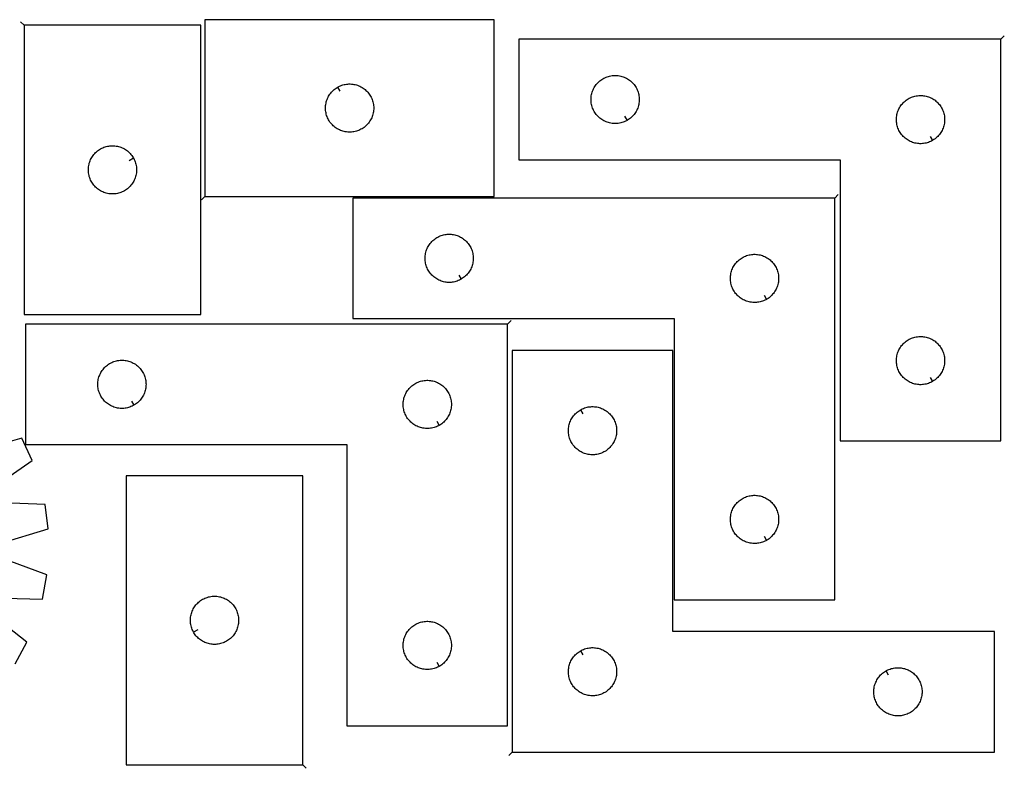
# Model space of a CAD drawing. Header units: millimetres. Extents: x 7 to 1493, y 7 to 473.
# Tile 2 of 2: x 881 to 1493, y 7 to 473. Entities that reach past the tile are written whole.
import ezdxf

# ---------------------------------------------------------------- set-up
doc = ezdxf.new("R2010")
doc.units = ezdxf.units.MM
doc.layers.add('CUT', color=7, linetype='CONTINUOUS', true_color=0x000000)
doc.layers.add('LEADIN', color=1, linetype='CONTINUOUS', true_color=0xff0000)

msp = doc.modelspace()

# ---------------------------------------------------------------- linework, layer by layer
at = {"layer": 'CUT'}
for points in [[(995.862219, 363.398976), (1175.862219, 363.398976), (1175.862219, 473.398976), (995.862219, 473.398976)], [(883.315408, 469.94048), (883.315408, 289.94048), (993.315408, 289.94048), (993.315408, 469.94048)], [(1491.073068, 461.223594), (1191.073068, 461.223594), (1191.073068, 386.223594), (1391.073068, 386.223594), (1391.073068, 211.223594), (1491.073068, 211.223594)], [(1258.45884, 410.673643), (1258.122719, 410.483412), (1257.431784, 410.13806), (1256.723987, 409.828734), (1256.001204, 409.556255), (1255.265353, 409.321346), (1254.518384, 409.124628), (1253.76228, 408.966624), (1252.999044, 408.847754), (1252.2307, 408.768331), (1251.459287, 408.728567), (1250.68685, 408.728567), (1249.915436, 408.768331), (1249.147093, 408.847754), (1248.383857, 408.966624), (1247.627752, 409.124628), (1246.880784, 409.321346), (1246.144933, 409.556255), (1245.42215, 409.828734), (1244.714352, 410.13806), (1244.023417, 410.483412), (1243.351176, 410.863874), (1242.699412, 411.278438), (1242.069854, 411.726005), (1241.464171, 412.205387), (1240.883968, 412.715313), (1240.330785, 413.254431), (1239.806089, 413.821312), (1239.311271, 414.414451), (1238.847643, 415.032277), (1238.416435, 415.673151), (1238.01879, 416.335373), (1237.655762, 417.017187), (1237.328315, 417.716785), (1237.037316, 418.432312), (1236.783538, 419.161871), (1236.567652, 419.903527), (1236.390233, 420.655313), (1236.25175, 421.415235), (1236.15257, 422.181279), (1236.092957, 422.951412), (1236.073068, 423.723594), (1236.092957, 424.495775), (1236.15257, 425.265909), (1236.25175, 426.031952), (1236.390233, 426.791875), (1236.567652, 427.54366), (1236.783538, 428.285316), (1237.037316, 429.014875), (1237.328315, 429.730402), (1237.655762, 430.430001), (1238.01879, 431.111815), (1238.416435, 431.774037), (1238.847643, 432.41491), (1239.311271, 433.032736), (1239.806089, 433.625875), (1240.330785, 434.192756), (1240.883968, 434.731874), (1241.464171, 435.2418), (1242.069854, 435.721182), (1242.699412, 436.168749), (1243.351176, 436.583313), (1244.023417, 436.963776), (1244.714352, 437.309128), (1245.42215, 437.618453), (1246.144933, 437.890932), (1246.880784, 438.125842), (1247.627752, 438.322559), (1248.383857, 438.480563), (1249.147093, 438.599434), (1249.915436, 438.678857), (1250.68685, 438.718621), (1251.459287, 438.718621), (1252.2307, 438.678857), (1252.999044, 438.599434), (1253.76228, 438.480563), (1254.518384, 438.322559), (1255.265353, 438.125842), (1256.001204, 437.890932), (1256.723987, 437.618453), (1257.431784, 437.309128), (1258.122719, 436.963776), (1258.79496, 436.583313), (1259.446724, 436.168749), (1260.076283, 435.721182), (1260.681966, 435.2418), (1261.262168, 434.731874), (1261.815351, 434.192756), (1262.340047, 433.625875), (1262.834865, 433.032736), (1263.298493, 432.41491), (1263.729702, 431.774037), (1264.127347, 431.111815), (1264.490375, 430.430001), (1264.817822, 429.730402), (1265.108821, 429.014875), (1265.362599, 428.285316), (1265.578484, 427.54366), (1265.755904, 426.791875), (1265.894387, 426.031952), (1265.993566, 425.265909), (1266.05318, 424.495775), (1266.073068, 423.723594), (1266.05318, 422.951412), (1265.993566, 422.181279), (1265.894387, 421.415235), (1265.755904, 420.655313), (1265.578484, 419.903527), (1265.362599, 419.161871), (1265.108821, 418.432312), (1264.817822, 417.716785), (1264.490375, 417.017187), (1264.127347, 416.335373), (1263.729702, 415.673151), (1263.298493, 415.032277), (1262.834865, 414.414451), (1262.340047, 413.821312), (1261.815351, 413.254431), (1261.262168, 412.715313), (1260.681966, 412.205387), (1260.076283, 411.726005), (1259.446724, 411.278438), (1258.79496, 410.863874)], [(1078.476448, 431.448927), (1078.812568, 431.639158), (1079.503504, 431.98451), (1080.211301, 432.293836), (1080.934084, 432.566315), (1081.669935, 432.801224), (1082.416903, 432.997942), (1083.173008, 433.155946), (1083.936244, 433.274816), (1084.704588, 433.354239), (1085.476001, 433.394003), (1086.248438, 433.394003), (1087.019851, 433.354239), (1087.788195, 433.274816), (1088.551431, 433.155946), (1089.307536, 432.997942), (1090.054504, 432.801224), (1090.790355, 432.566315), (1091.513138, 432.293836), (1092.220935, 431.98451), (1092.911871, 431.639158), (1093.584111, 431.258696), (1094.235875, 430.844131), (1094.865434, 430.396565), (1095.471117, 429.917183), (1096.05132, 429.407257), (1096.604502, 428.868139), (1097.129198, 428.301258), (1097.624017, 427.708119), (1098.087644, 427.090293), (1098.518853, 426.449419), (1098.916498, 425.787197), (1099.279526, 425.105383), (1099.606973, 424.405785), (1099.897972, 423.690258), (1100.15175, 422.960699), (1100.367635, 422.219043), (1100.545055, 421.467257), (1100.683538, 420.707335), (1100.782718, 419.941291), (1100.842331, 419.171158), (1100.862219, 418.398976), (1100.842331, 417.626795), (1100.782718, 416.856661), (1100.683538, 416.090618), (1100.545055, 415.330695), (1100.367635, 414.578909), (1100.15175, 413.837254), (1099.897972, 413.107695), (1099.606973, 412.392168), (1099.279526, 411.692569), (1098.916498, 411.010755), (1098.518853, 410.348533), (1098.087644, 409.70766), (1097.624017, 409.089834), (1097.129198, 408.496694), (1096.604502, 407.929814), (1096.05132, 407.390696), (1095.471117, 406.88077), (1094.865434, 406.401388), (1094.235875, 405.953821), (1093.584111, 405.539257), (1092.911871, 405.158794), (1092.220935, 404.813442), (1091.513138, 404.504117), (1090.790355, 404.231638), (1090.054504, 403.996728), (1089.307536, 403.800011), (1088.551431, 403.642007), (1087.788195, 403.523136), (1087.019851, 403.443713), (1086.248438, 403.403949), (1085.476001, 403.403949), (1084.704588, 403.443713), (1083.936244, 403.523136), (1083.173008, 403.642007), (1082.416903, 403.800011), (1081.669935, 403.996728), (1080.934084, 404.231638), (1080.211301, 404.504117), (1079.503504, 404.813442), (1078.812568, 405.158794), (1078.140327, 405.539257), (1077.488564, 405.953821), (1076.859005, 406.401388), (1076.253322, 406.88077), (1075.673119, 407.390696), (1075.119937, 407.929814), (1074.59524, 408.496694), (1074.100422, 409.089834), (1073.636794, 409.70766), (1073.205586, 410.348533), (1072.807941, 411.010755), (1072.444913, 411.692569), (1072.117466, 412.392168), (1071.826467, 413.107695), (1071.572689, 413.837254), (1071.356804, 414.578909), (1071.179384, 415.330695), (1071.040901, 416.090618), (1070.941721, 416.856661), (1070.882108, 417.626795), (1070.862219, 418.398976), (1070.882108, 419.171158), (1070.941721, 419.941291), (1071.040901, 420.707335), (1071.179384, 421.467257), (1071.356804, 422.219043), (1071.572689, 422.960699), (1071.826467, 423.690258), (1072.117466, 424.405785), (1072.444913, 425.105383), (1072.807941, 425.787197), (1073.205586, 426.449419), (1073.636794, 427.090293), (1074.100422, 427.708119), (1074.59524, 428.301258), (1075.119937, 428.868139), (1075.673119, 429.407257), (1076.253322, 429.917183), (1076.859005, 430.396565), (1077.488564, 430.844131), (1078.140327, 431.258696)], [(1448.45884, 398.173643), (1448.122719, 397.983412), (1447.431784, 397.63806), (1446.723987, 397.328734), (1446.001204, 397.056255), (1445.265353, 396.821346), (1444.518384, 396.624628), (1443.76228, 396.466624), (1442.999044, 396.347754), (1442.2307, 396.268331), (1441.459287, 396.228567), (1440.68685, 396.228567), (1439.915436, 396.268331), (1439.147093, 396.347754), (1438.383857, 396.466624), (1437.627752, 396.624628), (1436.880784, 396.821346), (1436.144933, 397.056255), (1435.42215, 397.328734), (1434.714352, 397.63806), (1434.023417, 397.983412), (1433.351176, 398.363874), (1432.699412, 398.778438), (1432.069854, 399.226005), (1431.464171, 399.705387), (1430.883968, 400.215313), (1430.330785, 400.754431), (1429.806089, 401.321312), (1429.311271, 401.914451), (1428.847643, 402.532277), (1428.416435, 403.173151), (1428.01879, 403.835373), (1427.655762, 404.517187), (1427.328315, 405.216785), (1427.037316, 405.932312), (1426.783538, 406.661871), (1426.567652, 407.403527), (1426.390233, 408.155313), (1426.25175, 408.915235), (1426.15257, 409.681279), (1426.092957, 410.451412), (1426.073068, 411.223594), (1426.092957, 411.995775), (1426.15257, 412.765909), (1426.25175, 413.531952), (1426.390233, 414.291875), (1426.567652, 415.04366), (1426.783538, 415.785316), (1427.037316, 416.514875), (1427.328315, 417.230402), (1427.655762, 417.930001), (1428.01879, 418.611815), (1428.416435, 419.274037), (1428.847643, 419.91491), (1429.311271, 420.532736), (1429.806089, 421.125875), (1430.330785, 421.692756), (1430.883968, 422.231874), (1431.464171, 422.7418), (1432.069854, 423.221182), (1432.699412, 423.668749), (1433.351176, 424.083313), (1434.023417, 424.463776), (1434.714352, 424.809128), (1435.42215, 425.118453), (1436.144933, 425.390932), (1436.880784, 425.625842), (1437.627752, 425.822559), (1438.383857, 425.980563), (1439.147093, 426.099434), (1439.915436, 426.178857), (1440.68685, 426.218621), (1441.459287, 426.218621), (1442.2307, 426.178857), (1442.999044, 426.099434), (1443.76228, 425.980563), (1444.518384, 425.822559), (1445.265353, 425.625842), (1446.001204, 425.390932), (1446.723987, 425.118453), (1447.431784, 424.809128), (1448.122719, 424.463776), (1448.79496, 424.083313), (1449.446724, 423.668749), (1450.076283, 423.221182), (1450.681966, 422.7418), (1451.262168, 422.231874), (1451.815351, 421.692756), (1452.340047, 421.125875), (1452.834865, 420.532736), (1453.298493, 419.91491), (1453.729702, 419.274037), (1454.127347, 418.611815), (1454.490375, 417.930001), (1454.817822, 417.230402), (1455.108821, 416.514875), (1455.362599, 415.785316), (1455.578484, 415.04366), (1455.755904, 414.291875), (1455.894387, 413.531952), (1455.993566, 412.765909), (1456.05318, 411.995775), (1456.073068, 411.223594), (1456.05318, 410.451412), (1455.993566, 409.681279), (1455.894387, 408.915235), (1455.755904, 408.155313), (1455.578484, 407.403527), (1455.362599, 406.661871), (1455.108821, 405.932312), (1454.817822, 405.216785), (1454.490375, 404.517187), (1454.127347, 403.835373), (1453.729702, 403.173151), (1453.298493, 402.532277), (1452.834865, 401.914451), (1452.340047, 401.321312), (1451.815351, 400.754431), (1451.262168, 400.215313), (1450.681966, 399.705387), (1450.076283, 399.226005), (1449.446724, 398.778438), (1448.79496, 398.363874)], [(951.365359, 387.326252), (951.55559, 386.990131), (951.900942, 386.299196), (952.210268, 385.591399), (952.482747, 384.868616), (952.717656, 384.132765), (952.914374, 383.385796), (953.072378, 382.629692), (953.191249, 381.866456), (953.270671, 381.098112), (953.310435, 380.326699), (953.310435, 379.554262), (953.270671, 378.782848), (953.191249, 378.014505), (953.072378, 377.251269), (952.914374, 376.495164), (952.717656, 375.748196), (952.482747, 375.012345), (952.210268, 374.289562), (951.900942, 373.581764), (951.55559, 372.890829), (951.175128, 372.218588), (950.760564, 371.566824), (950.312997, 370.937266), (949.833615, 370.331583), (949.323689, 369.75138), (948.784571, 369.198197), (948.21769, 368.673501), (947.624551, 368.178683), (947.006725, 367.715055), (946.365851, 367.283847), (945.703629, 366.886202), (945.021815, 366.523174), (944.322217, 366.195727), (943.60669, 365.904728), (942.877131, 365.65095), (942.135475, 365.435064), (941.383689, 365.257645), (940.623767, 365.119162), (939.857723, 365.019982), (939.08759, 364.960369), (938.315408, 364.94048), (937.543227, 364.960369), (936.773093, 365.019982), (936.00705, 365.119162), (935.247127, 365.257645), (934.495342, 365.435064), (933.753686, 365.65095), (933.024127, 365.904728), (932.3086, 366.195727), (931.609001, 366.523174), (930.927187, 366.886202), (930.264965, 367.283847), (929.624092, 367.715055), (929.006266, 368.178683), (928.413127, 368.673501), (927.846246, 369.198197), (927.307128, 369.75138), (926.797202, 370.331583), (926.31782, 370.937266), (925.870253, 371.566824), (925.455689, 372.218588), (925.075226, 372.890829), (924.729874, 373.581764), (924.420549, 374.289562), (924.14807, 375.012345), (923.91316, 375.748196), (923.716443, 376.495164), (923.558439, 377.251269), (923.439568, 378.014505), (923.360145, 378.782848), (923.320381, 379.554262), (923.320381, 380.326699), (923.360145, 381.098112), (923.439568, 381.866456), (923.558439, 382.629692), (923.716443, 383.385796), (923.91316, 384.132765), (924.14807, 384.868616), (924.420549, 385.591399), (924.729874, 386.299196), (925.075226, 386.990131), (925.455689, 387.662372), (925.870253, 388.314136), (926.31782, 388.943694), (926.797202, 389.549378), (927.307128, 390.12958), (927.846246, 390.682763), (928.413127, 391.207459), (929.006266, 391.702277), (929.624092, 392.165905), (930.264965, 392.597114), (930.927187, 392.994759), (931.609001, 393.357787), (932.3086, 393.685234), (933.024127, 393.976233), (933.753686, 394.230011), (934.495342, 394.445896), (935.247127, 394.623316), (936.00705, 394.761799), (936.773093, 394.860978), (937.543227, 394.920592), (938.315408, 394.94048), (939.08759, 394.920592), (939.857723, 394.860978), (940.623767, 394.761799), (941.383689, 394.623316), (942.135475, 394.445896), (942.877131, 394.230011), (943.60669, 393.976233), (944.322217, 393.685234), (945.021815, 393.357787), (945.703629, 392.994759), (946.365851, 392.597114), (947.006725, 392.165905), (947.624551, 391.702277), (948.21769, 391.207459), (948.784571, 390.682763), (949.323689, 390.12958), (949.833615, 389.549378), (950.312997, 388.943694), (950.760564, 388.314136), (951.175128, 387.662372)], [(1387.805963, 362.387168), (1087.805963, 362.387168), (1087.805963, 287.387168), (1287.805963, 287.387168), (1287.805963, 112.387168), (1387.805963, 112.387168)], [(1155.191735, 311.837217), (1154.855614, 311.646986), (1154.164679, 311.301634), (1153.456882, 310.992308), (1152.734099, 310.719829), (1151.998248, 310.48492), (1151.251279, 310.288202), (1150.495175, 310.130199), (1149.731939, 310.011328), (1148.963595, 309.931905), (1148.192182, 309.892141), (1147.419745, 309.892141), (1146.648331, 309.931905), (1145.879988, 310.011328), (1145.116752, 310.130199), (1144.360647, 310.288202), (1143.613679, 310.48492), (1142.877827, 310.719829), (1142.155045, 310.992308), (1141.447247, 311.301634), (1140.756312, 311.646986), (1140.084071, 312.027448), (1139.432307, 312.442013), (1138.802749, 312.889579), (1138.197066, 313.368961), (1137.616863, 313.878887), (1137.06368, 314.418006), (1136.538984, 314.984886), (1136.044166, 315.578026), (1135.580538, 316.195851), (1135.14933, 316.836725), (1134.751685, 317.498947), (1134.388657, 318.180761), (1134.06121, 318.880359), (1133.770211, 319.595887), (1133.516433, 320.325445), (1133.300547, 321.067101), (1133.123128, 321.818887), (1132.984645, 322.578809), (1132.885465, 323.344853), (1132.825852, 324.114987), (1132.805963, 324.887168), (1132.825852, 325.659349), (1132.885465, 326.429483), (1132.984645, 327.195527), (1133.123128, 327.955449), (1133.300547, 328.707235), (1133.516433, 329.44889), (1133.770211, 330.178449), (1134.06121, 330.893976), (1134.388657, 331.593575), (1134.751685, 332.275389), (1135.14933, 332.937611), (1135.580538, 333.578484), (1136.044166, 334.19631), (1136.538984, 334.78945), (1137.06368, 335.35633), (1137.616863, 335.895448), (1138.197066, 336.405375), (1138.802749, 336.884757), (1139.432307, 337.332323), (1140.084071, 337.746887), (1140.756312, 338.12735), (1141.447247, 338.472702), (1142.155045, 338.782027), (1142.877827, 339.054506), (1143.613679, 339.289416), (1144.360647, 339.486133), (1145.116752, 339.644137), (1145.879988, 339.763008), (1146.648331, 339.842431), (1147.419745, 339.882195), (1148.192182, 339.882195), (1148.963595, 339.842431), (1149.731939, 339.763008), (1150.495175, 339.644137), (1151.251279, 339.486133), (1151.998248, 339.289416), (1152.734099, 339.054506), (1153.456882, 338.782027), (1154.164679, 338.472702), (1154.855614, 338.12735), (1155.527855, 337.746887), (1156.179619, 337.332323), (1156.809177, 336.884757), (1157.414861, 336.405375), (1157.995063, 335.895448), (1158.548246, 335.35633), (1159.072942, 334.78945), (1159.56776, 334.19631), (1160.031388, 333.578484), (1160.462597, 332.937611), (1160.860242, 332.275389), (1161.223269, 331.593575), (1161.550717, 330.893976), (1161.841716, 330.178449), (1162.095494, 329.44889), (1162.311379, 328.707235), (1162.488798, 327.955449), (1162.627282, 327.195527), (1162.726461, 326.429483), (1162.786075, 325.659349), (1162.805963, 324.887168), (1162.786075, 324.114987), (1162.726461, 323.344853), (1162.627282, 322.578809), (1162.488798, 321.818887), (1162.311379, 321.067101), (1162.095494, 320.325445), (1161.841716, 319.595887), (1161.550717, 318.880359), (1161.223269, 318.180761), (1160.860242, 317.498947), (1160.462597, 316.836725), (1160.031388, 316.195851), (1159.56776, 315.578026), (1159.072942, 314.984886), (1158.548246, 314.418006), (1157.995063, 313.878887), (1157.414861, 313.368961), (1156.809177, 312.889579), (1156.179619, 312.442013), (1155.527855, 312.027448)], [(1345.191735, 299.337217), (1344.855614, 299.146986), (1344.164679, 298.801634), (1343.456882, 298.492308), (1342.734099, 298.219829), (1341.998248, 297.98492), (1341.251279, 297.788202), (1340.495175, 297.630199), (1339.731939, 297.511328), (1338.963595, 297.431905), (1338.192182, 297.392141), (1337.419745, 297.392141), (1336.648331, 297.431905), (1335.879988, 297.511328), (1335.116752, 297.630199), (1334.360647, 297.788202), (1333.613679, 297.98492), (1332.877827, 298.219829), (1332.155045, 298.492308), (1331.447247, 298.801634), (1330.756312, 299.146986), (1330.084071, 299.527448), (1329.432307, 299.942013), (1328.802749, 300.389579), (1328.197066, 300.868961), (1327.616863, 301.378887), (1327.06368, 301.918006), (1326.538984, 302.484886), (1326.044166, 303.078026), (1325.580538, 303.695851), (1325.14933, 304.336725), (1324.751685, 304.998947), (1324.388657, 305.680761), (1324.06121, 306.380359), (1323.770211, 307.095887), (1323.516433, 307.825445), (1323.300547, 308.567101), (1323.123128, 309.318887), (1322.984645, 310.078809), (1322.885465, 310.844853), (1322.825852, 311.614987), (1322.805963, 312.387168), (1322.825852, 313.159349), (1322.885465, 313.929483), (1322.984645, 314.695527), (1323.123128, 315.455449), (1323.300547, 316.207235), (1323.516433, 316.94889), (1323.770211, 317.678449), (1324.06121, 318.393976), (1324.388657, 319.093575), (1324.751685, 319.775389), (1325.14933, 320.437611), (1325.580538, 321.078484), (1326.044166, 321.69631), (1326.538984, 322.28945), (1327.06368, 322.85633), (1327.616863, 323.395448), (1328.197066, 323.905375), (1328.802749, 324.384757), (1329.432307, 324.832323), (1330.084071, 325.246887), (1330.756312, 325.62735), (1331.447247, 325.972702), (1332.155045, 326.282027), (1332.877827, 326.554506), (1333.613679, 326.789416), (1334.360647, 326.986133), (1335.116752, 327.144137), (1335.879988, 327.263008), (1336.648331, 327.342431), (1337.419745, 327.382195), (1338.192182, 327.382195), (1338.963595, 327.342431), (1339.731939, 327.263008), (1340.495175, 327.144137), (1341.251279, 326.986133), (1341.998248, 326.789416), (1342.734099, 326.554506), (1343.456882, 326.282027), (1344.164679, 325.972702), (1344.855614, 325.62735), (1345.527855, 325.246887), (1346.179619, 324.832323), (1346.809177, 324.384757), (1347.414861, 323.905375), (1347.995063, 323.395448), (1348.548246, 322.85633), (1349.072942, 322.28945), (1349.56776, 321.69631), (1350.031388, 321.078484), (1350.462597, 320.437611), (1350.860242, 319.775389), (1351.223269, 319.093575), (1351.550717, 318.393976), (1351.841716, 317.678449), (1352.095494, 316.94889), (1352.311379, 316.207235), (1352.488798, 315.455449), (1352.627282, 314.695527), (1352.726461, 313.929483), (1352.786075, 313.159349), (1352.805963, 312.387168), (1352.786075, 311.614987), (1352.726461, 310.844853), (1352.627282, 310.078809), (1352.488798, 309.318887), (1352.311379, 308.567101), (1352.095494, 307.825445), (1351.841716, 307.095887), (1351.550717, 306.380359), (1351.223269, 305.680761), (1350.860242, 304.998947), (1350.462597, 304.336725), (1350.031388, 303.695851), (1349.56776, 303.078026), (1349.072942, 302.484886), (1348.548246, 301.918006), (1347.995063, 301.378887), (1347.414861, 300.868961), (1346.809177, 300.389579), (1346.179619, 299.942013), (1345.527855, 299.527448)], [(1184.191171, 283.962607), (884.191171, 283.962607), (884.191171, 208.962607), (1084.191171, 208.962607), (1084.191171, 33.962607), (1184.191171, 33.962607)], [(1448.45884, 248.173643), (1448.122719, 247.983412), (1447.431784, 247.63806), (1446.723987, 247.328734), (1446.001204, 247.056255), (1445.265353, 246.821346), (1444.518384, 246.624628), (1443.76228, 246.466624), (1442.999044, 246.347754), (1442.2307, 246.268331), (1441.459287, 246.228567), (1440.68685, 246.228567), (1439.915436, 246.268331), (1439.147093, 246.347754), (1438.383857, 246.466624), (1437.627752, 246.624628), (1436.880784, 246.821346), (1436.144933, 247.056255), (1435.42215, 247.328734), (1434.714352, 247.63806), (1434.023417, 247.983412), (1433.351176, 248.363874), (1432.699412, 248.778438), (1432.069854, 249.226005), (1431.464171, 249.705387), (1430.883968, 250.215313), (1430.330785, 250.754431), (1429.806089, 251.321312), (1429.311271, 251.914451), (1428.847643, 252.532277), (1428.416435, 253.173151), (1428.01879, 253.835373), (1427.655762, 254.517187), (1427.328315, 255.216785), (1427.037316, 255.932312), (1426.783538, 256.661871), (1426.567652, 257.403527), (1426.390233, 258.155313), (1426.25175, 258.915235), (1426.15257, 259.681279), (1426.092957, 260.451412), (1426.073068, 261.223594), (1426.092957, 261.995775), (1426.15257, 262.765909), (1426.25175, 263.531952), (1426.390233, 264.291875), (1426.567652, 265.04366), (1426.783538, 265.785316), (1427.037316, 266.514875), (1427.328315, 267.230402), (1427.655762, 267.930001), (1428.01879, 268.611815), (1428.416435, 269.274037), (1428.847643, 269.91491), (1429.311271, 270.532736), (1429.806089, 271.125875), (1430.330785, 271.692756), (1430.883968, 272.231874), (1431.464171, 272.7418), (1432.069854, 273.221182), (1432.699412, 273.668749), (1433.351176, 274.083313), (1434.023417, 274.463776), (1434.714352, 274.809128), (1435.42215, 275.118453), (1436.144933, 275.390932), (1436.880784, 275.625842), (1437.627752, 275.822559), (1438.383857, 275.980563), (1439.147093, 276.099434), (1439.915436, 276.178857), (1440.68685, 276.218621), (1441.459287, 276.218621), (1442.2307, 276.178857), (1442.999044, 276.099434), (1443.76228, 275.980563), (1444.518384, 275.822559), (1445.265353, 275.625842), (1446.001204, 275.390932), (1446.723987, 275.118453), (1447.431784, 274.809128), (1448.122719, 274.463776), (1448.79496, 274.083313), (1449.446724, 273.668749), (1450.076283, 273.221182), (1450.681966, 272.7418), (1451.262168, 272.231874), (1451.815351, 271.692756), (1452.340047, 271.125875), (1452.834865, 270.532736), (1453.298493, 269.91491), (1453.729702, 269.274037), (1454.127347, 268.611815), (1454.490375, 267.930001), (1454.817822, 267.230402), (1455.108821, 266.514875), (1455.362599, 265.785316), (1455.578484, 265.04366), (1455.755904, 264.291875), (1455.894387, 263.531952), (1455.993566, 262.765909), (1456.05318, 261.995775), (1456.073068, 261.223594), (1456.05318, 260.451412), (1455.993566, 259.681279), (1455.894387, 258.915235), (1455.755904, 258.155313), (1455.578484, 257.403527), (1455.362599, 256.661871), (1455.108821, 255.932312), (1454.817822, 255.216785), (1454.490375, 254.517187), (1454.127347, 253.835373), (1453.729702, 253.173151), (1453.298493, 252.532277), (1452.834865, 251.914451), (1452.340047, 251.321312), (1451.815351, 250.754431), (1451.262168, 250.215313), (1450.681966, 249.705387), (1450.076283, 249.226005), (1449.446724, 248.778438), (1448.79496, 248.363874)], [(1187.006316, 17.59636), (1487.006316, 17.59636), (1487.006316, 92.59636), (1287.006316, 92.59636), (1287.006316, 267.59636), (1187.006316, 267.59636)], [(951.576943, 233.412657), (951.240822, 233.222425), (950.549887, 232.877073), (949.84209, 232.567748), (949.119307, 232.295269), (948.383456, 232.060359), (947.636487, 231.863642), (946.880383, 231.705638), (946.117147, 231.586767), (945.348803, 231.507344), (944.57739, 231.46758), (943.804953, 231.46758), (943.033539, 231.507344), (942.265196, 231.586767), (941.50196, 231.705638), (940.745855, 231.863642), (939.998887, 232.060359), (939.263036, 232.295269), (938.540253, 232.567748), (937.832455, 232.877073), (937.14152, 233.222425), (936.469279, 233.602888), (935.817516, 234.017452), (935.187957, 234.465019), (934.582274, 234.944401), (934.002071, 235.454327), (933.448889, 235.993445), (932.924192, 236.560326), (932.429374, 237.153465), (931.965746, 237.771291), (931.534538, 238.412164), (931.136893, 239.074386), (930.773865, 239.7562), (930.446418, 240.455799), (930.155419, 241.171326), (929.901641, 241.900885), (929.685755, 242.642541), (929.508336, 243.394326), (929.369853, 244.154249), (929.270673, 244.920292), (929.21106, 245.690426), (929.191171, 246.462607), (929.21106, 247.234789), (929.270673, 248.004922), (929.369853, 248.770966), (929.508336, 249.530888), (929.685755, 250.282674), (929.901641, 251.02433), (930.155419, 251.753889), (930.446418, 252.469416), (930.773865, 253.169014), (931.136893, 253.850828), (931.534538, 254.51305), (931.965746, 255.153924), (932.429374, 255.77175), (932.924192, 256.364889), (933.448889, 256.93177), (934.002071, 257.470888), (934.582274, 257.980814), (935.187957, 258.460196), (935.817516, 258.907763), (936.469279, 259.322327), (937.14152, 259.702789), (937.832455, 260.048141), (938.540253, 260.357467), (939.263036, 260.629946), (939.998887, 260.864855), (940.745855, 261.061573), (941.50196, 261.219577), (942.265196, 261.338447), (943.033539, 261.41787), (943.804953, 261.457634), (944.57739, 261.457634), (945.348803, 261.41787), (946.117147, 261.338447), (946.880383, 261.219577), (947.636487, 261.061573), (948.383456, 260.864855), (949.119307, 260.629946), (949.84209, 260.357467), (950.549887, 260.048141), (951.240822, 259.702789), (951.913063, 259.322327), (952.564827, 258.907763), (953.194386, 258.460196), (953.800069, 257.980814), (954.380271, 257.470888), (954.933454, 256.93177), (955.45815, 256.364889), (955.952968, 255.77175), (956.416596, 255.153924), (956.847805, 254.51305), (957.24545, 253.850828), (957.608478, 253.169014), (957.935925, 252.469416), (958.226924, 251.753889), (958.480702, 251.02433), (958.696587, 250.282674), (958.874007, 249.530888), (959.01249, 248.770966), (959.111669, 248.004922), (959.171283, 247.234789), (959.191171, 246.462607), (959.171283, 245.690426), (959.111669, 244.920292), (959.01249, 244.154249), (958.874007, 243.394326), (958.696587, 242.642541), (958.480702, 241.900885), (958.226924, 241.171326), (957.935925, 240.455799), (957.608478, 239.7562), (957.24545, 239.074386), (956.847805, 238.412164), (956.416596, 237.771291), (955.952968, 237.153465), (955.45815, 236.560326), (954.933454, 235.993445), (954.380271, 235.454327), (953.800069, 234.944401), (953.194386, 234.465019), (952.564827, 234.017452), (951.913063, 233.602888)], [(1141.576943, 220.912657), (1141.240822, 220.722425), (1140.549887, 220.377073), (1139.84209, 220.067748), (1139.119307, 219.795269), (1138.383456, 219.560359), (1137.636487, 219.363642), (1136.880383, 219.205638), (1136.117147, 219.086767), (1135.348803, 219.007344), (1134.57739, 218.96758), (1133.804953, 218.96758), (1133.033539, 219.007344), (1132.265196, 219.086767), (1131.50196, 219.205638), (1130.745855, 219.363642), (1129.998887, 219.560359), (1129.263036, 219.795269), (1128.540253, 220.067748), (1127.832455, 220.377073), (1127.14152, 220.722425), (1126.469279, 221.102888), (1125.817516, 221.517452), (1125.187957, 221.965019), (1124.582274, 222.444401), (1124.002071, 222.954327), (1123.448889, 223.493445), (1122.924192, 224.060326), (1122.429374, 224.653465), (1121.965746, 225.271291), (1121.534538, 225.912164), (1121.136893, 226.574386), (1120.773865, 227.2562), (1120.446418, 227.955799), (1120.155419, 228.671326), (1119.901641, 229.400885), (1119.685755, 230.142541), (1119.508336, 230.894326), (1119.369853, 231.654249), (1119.270673, 232.420292), (1119.21106, 233.190426), (1119.191171, 233.962607), (1119.21106, 234.734789), (1119.270673, 235.504922), (1119.369853, 236.270966), (1119.508336, 237.030888), (1119.685755, 237.782674), (1119.901641, 238.52433), (1120.155419, 239.253889), (1120.446418, 239.969416), (1120.773865, 240.669014), (1121.136893, 241.350828), (1121.534538, 242.01305), (1121.965746, 242.653924), (1122.429374, 243.27175), (1122.924192, 243.864889), (1123.448889, 244.43177), (1124.002071, 244.970888), (1124.582274, 245.480814), (1125.187957, 245.960196), (1125.817516, 246.407763), (1126.469279, 246.822327), (1127.14152, 247.202789), (1127.832455, 247.548141), (1128.540253, 247.857467), (1129.263036, 248.129946), (1129.998887, 248.364855), (1130.745855, 248.561573), (1131.50196, 248.719577), (1132.265196, 248.838447), (1133.033539, 248.91787), (1133.804953, 248.957634), (1134.57739, 248.957634), (1135.348803, 248.91787), (1136.117147, 248.838447), (1136.880383, 248.719577), (1137.636487, 248.561573), (1138.383456, 248.364855), (1139.119307, 248.129946), (1139.84209, 247.857467), (1140.549887, 247.548141), (1141.240822, 247.202789), (1141.913063, 246.822327), (1142.564827, 246.407763), (1143.194386, 245.960196), (1143.800069, 245.480814), (1144.380271, 244.970888), (1144.933454, 244.43177), (1145.45815, 243.864889), (1145.952968, 243.27175), (1146.416596, 242.653924), (1146.847805, 242.01305), (1147.24545, 241.350828), (1147.608478, 240.669014), (1147.935925, 239.969416), (1148.226924, 239.253889), (1148.480702, 238.52433), (1148.696587, 237.782674), (1148.874007, 237.030888), (1149.01249, 236.270966), (1149.111669, 235.504922), (1149.171283, 234.734789), (1149.191171, 233.962607), (1149.171283, 233.190426), (1149.111669, 232.420292), (1149.01249, 231.654249), (1148.874007, 230.894326), (1148.696587, 230.142541), (1148.480702, 229.400885), (1148.226924, 228.671326), (1147.935925, 227.955799), (1147.608478, 227.2562), (1147.24545, 226.574386), (1146.847805, 225.912164), (1146.416596, 225.271291), (1145.952968, 224.653465), (1145.45815, 224.060326), (1144.933454, 223.493445), (1144.380271, 222.954327), (1143.800069, 222.444401), (1143.194386, 221.965019), (1142.564827, 221.517452), (1141.913063, 221.102888)], [(1229.620545, 230.646311), (1229.956665, 230.836542), (1230.6476, 231.181894), (1231.355398, 231.491219), (1232.078181, 231.763698), (1232.814032, 231.998608), (1233.561, 232.195326), (1234.317105, 232.353329), (1235.080341, 232.4722), (1235.848684, 232.551623), (1236.620098, 232.591387), (1237.392535, 232.591387), (1238.163948, 232.551623), (1238.932292, 232.4722), (1239.695528, 232.353329), (1240.451632, 232.195326), (1241.198601, 231.998608), (1241.934452, 231.763698), (1242.657235, 231.491219), (1243.365032, 231.181894), (1244.055967, 230.836542), (1244.728208, 230.456079), (1245.379972, 230.041515), (1246.00953, 229.593949), (1246.615214, 229.114567), (1247.195416, 228.60464), (1247.748599, 228.065522), (1248.273295, 227.498642), (1248.768113, 226.905502), (1249.231741, 226.287676), (1249.66295, 225.646803), (1250.060595, 224.984581), (1250.423622, 224.302767), (1250.75107, 223.603169), (1251.042069, 222.887641), (1251.295847, 222.158082), (1251.511732, 221.416427), (1251.689152, 220.664641), (1251.827635, 219.904719), (1251.926814, 219.138675), (1251.986428, 218.368541), (1252.006316, 217.59636), (1251.986428, 216.824179), (1251.926814, 216.054045), (1251.827635, 215.288001), (1251.689152, 214.528079), (1251.511732, 213.776293), (1251.295847, 213.034637), (1251.042069, 212.305079), (1250.75107, 211.589551), (1250.423622, 210.889953), (1250.060595, 210.208139), (1249.66295, 209.545917), (1249.231741, 208.905043), (1248.768113, 208.287218), (1248.273295, 207.694078), (1247.748599, 207.127198), (1247.195416, 206.588079), (1246.615214, 206.078153), (1246.00953, 205.598771), (1245.379972, 205.151205), (1244.728208, 204.736641), (1244.055967, 204.356178), (1243.365032, 204.010826), (1242.657235, 203.7015), (1241.934452, 203.429022), (1241.198601, 203.194112), (1240.451632, 202.997394), (1239.695528, 202.839391), (1238.932292, 202.72052), (1238.163948, 202.641097), (1237.392535, 202.601333), (1236.620098, 202.601333), (1235.848684, 202.641097), (1235.080341, 202.72052), (1234.317105, 202.839391), (1233.561, 202.997394), (1232.814032, 203.194112), (1232.078181, 203.429022), (1231.355398, 203.7015), (1230.6476, 204.010826), (1229.956665, 204.356178), (1229.284424, 204.736641), (1228.63266, 205.151205), (1228.003102, 205.598771), (1227.397419, 206.078153), (1226.817216, 206.588079), (1226.264033, 207.127198), (1225.739337, 207.694078), (1225.244519, 208.287218), (1224.780891, 208.905043), (1224.349683, 209.545917), (1223.952038, 210.208139), (1223.58901, 210.889953), (1223.261563, 211.589551), (1222.970564, 212.305079), (1222.716786, 213.034637), (1222.5009, 213.776293), (1222.323481, 214.528079), (1222.184998, 215.288001), (1222.085818, 216.054045), (1222.026205, 216.824179), (1222.006316, 217.59636), (1222.026205, 218.368541), (1222.085818, 219.138675), (1222.184998, 219.904719), (1222.323481, 220.664641), (1222.5009, 221.416427), (1222.716786, 222.158082), (1222.970564, 222.887641), (1223.261563, 223.603169), (1223.58901, 224.302767), (1223.952038, 224.984581), (1224.349683, 225.646803), (1224.780891, 226.287676), (1225.244519, 226.905502), (1225.739337, 227.498642), (1226.264033, 228.065522), (1226.817216, 228.60464), (1227.397419, 229.114567), (1228.003102, 229.593949), (1228.63266, 230.041515), (1229.284424, 230.456079)], [(1056.804911, 9.59968), (1056.804911, 189.59968), (946.804911, 189.59968), (946.804911, 9.59968)], [(1345.191735, 149.337217), (1344.855614, 149.146986), (1344.164679, 148.801634), (1343.456882, 148.492308), (1342.734099, 148.219829), (1341.998248, 147.98492), (1341.251279, 147.788202), (1340.495175, 147.630199), (1339.731939, 147.511328), (1338.963595, 147.431905), (1338.192182, 147.392141), (1337.419745, 147.392141), (1336.648331, 147.431905), (1335.879988, 147.511328), (1335.116752, 147.630199), (1334.360647, 147.788202), (1333.613679, 147.98492), (1332.877827, 148.219829), (1332.155045, 148.492308), (1331.447247, 148.801634), (1330.756312, 149.146986), (1330.084071, 149.527448), (1329.432307, 149.942013), (1328.802749, 150.389579), (1328.197066, 150.868961), (1327.616863, 151.378887), (1327.06368, 151.918006), (1326.538984, 152.484886), (1326.044166, 153.078026), (1325.580538, 153.695851), (1325.14933, 154.336725), (1324.751685, 154.998947), (1324.388657, 155.680761), (1324.06121, 156.380359), (1323.770211, 157.095887), (1323.516433, 157.825445), (1323.300547, 158.567101), (1323.123128, 159.318887), (1322.984645, 160.078809), (1322.885465, 160.844853), (1322.825852, 161.614987), (1322.805963, 162.387168), (1322.825852, 163.159349), (1322.885465, 163.929483), (1322.984645, 164.695527), (1323.123128, 165.455449), (1323.300547, 166.207235), (1323.516433, 166.94889), (1323.770211, 167.678449), (1324.06121, 168.393976), (1324.388657, 169.093575), (1324.751685, 169.775389), (1325.14933, 170.437611), (1325.580538, 171.078484), (1326.044166, 171.69631), (1326.538984, 172.28945), (1327.06368, 172.85633), (1327.616863, 173.395448), (1328.197066, 173.905375), (1328.802749, 174.384757), (1329.432307, 174.832323), (1330.084071, 175.246887), (1330.756312, 175.62735), (1331.447247, 175.972702), (1332.155045, 176.282027), (1332.877827, 176.554506), (1333.613679, 176.789416), (1334.360647, 176.986133), (1335.116752, 177.144137), (1335.879988, 177.263008), (1336.648331, 177.342431), (1337.419745, 177.382195), (1338.192182, 177.382195), (1338.963595, 177.342431), (1339.731939, 177.263008), (1340.495175, 177.144137), (1341.251279, 176.986133), (1341.998248, 176.789416), (1342.734099, 176.554506), (1343.456882, 176.282027), (1344.164679, 175.972702), (1344.855614, 175.62735), (1345.527855, 175.246887), (1346.179619, 174.832323), (1346.809177, 174.384757), (1347.414861, 173.905375), (1347.995063, 173.395448), (1348.548246, 172.85633), (1349.072942, 172.28945), (1349.56776, 171.69631), (1350.031388, 171.078484), (1350.462597, 170.437611), (1350.860242, 169.775389), (1351.223269, 169.093575), (1351.550717, 168.393976), (1351.841716, 167.678449), (1352.095494, 166.94889), (1352.311379, 166.207235), (1352.488798, 165.455449), (1352.627282, 164.695527), (1352.726461, 163.929483), (1352.786075, 163.159349), (1352.805963, 162.387168), (1352.786075, 161.614987), (1352.726461, 160.844853), (1352.627282, 160.078809), (1352.488798, 159.318887), (1352.311379, 158.567101), (1352.095494, 157.825445), (1351.841716, 157.095887), (1351.550717, 156.380359), (1351.223269, 155.680761), (1350.860242, 154.998947), (1350.462597, 154.336725), (1350.031388, 153.695851), (1349.56776, 153.078026), (1349.072942, 152.484886), (1348.548246, 151.918006), (1347.995063, 151.378887), (1347.414861, 150.868961), (1346.809177, 150.389579), (1346.179619, 149.942013), (1345.527855, 149.527448)], [(988.75496, 92.213908), (988.564729, 92.550029), (988.219377, 93.240964), (987.910051, 93.948762), (987.637572, 94.671544), (987.402662, 95.407396), (987.205945, 96.154364), (987.047941, 96.910469), (986.92907, 97.673705), (986.849648, 98.442048), (986.809884, 99.213461), (986.809884, 99.985899), (986.849648, 100.757312), (986.92907, 101.525655), (987.047941, 102.288891), (987.205945, 103.044996), (987.402662, 103.791965), (987.637572, 104.527816), (987.910051, 105.250598), (988.219377, 105.958396), (988.564729, 106.649331), (988.945191, 107.321572), (989.359755, 107.973336), (989.807322, 108.602894), (990.286704, 109.208578), (990.79663, 109.78878), (991.335748, 110.341963), (991.902629, 110.866659), (992.495768, 111.361477), (993.113594, 111.825105), (993.754468, 112.256313), (994.41669, 112.653959), (995.098504, 113.016986), (995.798102, 113.344434), (996.513629, 113.635432), (997.243188, 113.889211), (997.984844, 114.105096), (998.73663, 114.282515), (999.496552, 114.420998), (1000.262596, 114.520178), (1001.032729, 114.579791), (1001.804911, 114.59968), (1002.577092, 114.579791), (1003.347226, 114.520178), (1004.113269, 114.420998), (1004.873192, 114.282515), (1005.624977, 114.105096), (1006.366633, 113.889211), (1007.096192, 113.635432), (1007.811719, 113.344434), (1008.511317, 113.016986), (1009.193132, 112.653959), (1009.855353, 112.256313), (1010.496227, 111.825105), (1011.114053, 111.361477), (1011.707192, 110.866659), (1012.274073, 110.341963), (1012.813191, 109.78878), (1013.323117, 109.208578), (1013.802499, 108.602894), (1014.250066, 107.973336), (1014.66463, 107.321572), (1015.045093, 106.649331), (1015.390445, 105.958396), (1015.69977, 105.250598), (1015.972249, 104.527816), (1016.207159, 103.791965), (1016.403876, 103.044996), (1016.56188, 102.288891), (1016.680751, 101.525655), (1016.760173, 100.757312), (1016.799938, 99.985899), (1016.799938, 99.213461), (1016.760173, 98.442048), (1016.680751, 97.673705), (1016.56188, 96.910469), (1016.403876, 96.154364), (1016.207159, 95.407396), (1015.972249, 94.671544), (1015.69977, 93.948762), (1015.390445, 93.240964), (1015.045093, 92.550029), (1014.66463, 91.877788), (1014.250066, 91.226024), (1013.802499, 90.596466), (1013.323117, 89.990782), (1012.813191, 89.41058), (1012.274073, 88.857397), (1011.707192, 88.332701), (1011.114053, 87.837883), (1010.496227, 87.374255), (1009.855353, 86.943047), (1009.193132, 86.545401), (1008.511317, 86.182374), (1007.811719, 85.854926), (1007.096192, 85.563928), (1006.366633, 85.310149), (1005.624977, 85.094264), (1004.873192, 84.916845), (1004.113269, 84.778362), (1003.347226, 84.679182), (1002.577092, 84.619569), (1001.804911, 84.59968), (1001.032729, 84.619569), (1000.262596, 84.679182), (999.496552, 84.778362), (998.73663, 84.916845), (997.984844, 85.094264), (997.243188, 85.310149), (996.513629, 85.563928), (995.798102, 85.854926), (995.098504, 86.182374), (994.41669, 86.545401), (993.754468, 86.943047), (993.113594, 87.374255), (992.495768, 87.837883), (991.902629, 88.332701), (991.335748, 88.857397), (990.79663, 89.41058), (990.286704, 89.990782), (989.807322, 90.596466), (989.359755, 91.226024), (988.945191, 91.877788)], [(1141.576943, 70.912657), (1141.240822, 70.722425), (1140.549887, 70.377073), (1139.84209, 70.067748), (1139.119307, 69.795269), (1138.383456, 69.560359), (1137.636487, 69.363642), (1136.880383, 69.205638), (1136.117147, 69.086767), (1135.348803, 69.007344), (1134.57739, 68.96758), (1133.804953, 68.96758), (1133.033539, 69.007344), (1132.265196, 69.086767), (1131.50196, 69.205638), (1130.745855, 69.363642), (1129.998887, 69.560359), (1129.263036, 69.795269), (1128.540253, 70.067748), (1127.832455, 70.377073), (1127.14152, 70.722425), (1126.469279, 71.102888), (1125.817516, 71.517452), (1125.187957, 71.965019), (1124.582274, 72.444401), (1124.002071, 72.954327), (1123.448889, 73.493445), (1122.924192, 74.060326), (1122.429374, 74.653465), (1121.965746, 75.271291), (1121.534538, 75.912164), (1121.136893, 76.574386), (1120.773865, 77.2562), (1120.446418, 77.955799), (1120.155419, 78.671326), (1119.901641, 79.400885), (1119.685755, 80.142541), (1119.508336, 80.894326), (1119.369853, 81.654249), (1119.270673, 82.420292), (1119.21106, 83.190426), (1119.191171, 83.962607), (1119.21106, 84.734789), (1119.270673, 85.504922), (1119.369853, 86.270966), (1119.508336, 87.030888), (1119.685755, 87.782674), (1119.901641, 88.52433), (1120.155419, 89.253889), (1120.446418, 89.969416), (1120.773865, 90.669014), (1121.136893, 91.350828), (1121.534538, 92.01305), (1121.965746, 92.653924), (1122.429374, 93.27175), (1122.924192, 93.864889), (1123.448889, 94.43177), (1124.002071, 94.970888), (1124.582274, 95.480814), (1125.187957, 95.960196), (1125.817516, 96.407763), (1126.469279, 96.822327), (1127.14152, 97.202789), (1127.832455, 97.548141), (1128.540253, 97.857467), (1129.263036, 98.129946), (1129.998887, 98.364855), (1130.745855, 98.561573), (1131.50196, 98.719577), (1132.265196, 98.838447), (1133.033539, 98.91787), (1133.804953, 98.957634), (1134.57739, 98.957634), (1135.348803, 98.91787), (1136.117147, 98.838447), (1136.880383, 98.719577), (1137.636487, 98.561573), (1138.383456, 98.364855), (1139.119307, 98.129946), (1139.84209, 97.857467), (1140.549887, 97.548141), (1141.240822, 97.202789), (1141.913063, 96.822327), (1142.564827, 96.407763), (1143.194386, 95.960196), (1143.800069, 95.480814), (1144.380271, 94.970888), (1144.933454, 94.43177), (1145.45815, 93.864889), (1145.952968, 93.27175), (1146.416596, 92.653924), (1146.847805, 92.01305), (1147.24545, 91.350828), (1147.608478, 90.669014), (1147.935925, 89.969416), (1148.226924, 89.253889), (1148.480702, 88.52433), (1148.696587, 87.782674), (1148.874007, 87.030888), (1149.01249, 86.270966), (1149.111669, 85.504922), (1149.171283, 84.734789), (1149.191171, 83.962607), (1149.171283, 83.190426), (1149.111669, 82.420292), (1149.01249, 81.654249), (1148.874007, 80.894326), (1148.696587, 80.142541), (1148.480702, 79.400885), (1148.226924, 78.671326), (1147.935925, 77.955799), (1147.608478, 77.2562), (1147.24545, 76.574386), (1146.847805, 75.912164), (1146.416596, 75.271291), (1145.952968, 74.653465), (1145.45815, 74.060326), (1144.933454, 73.493445), (1144.380271, 72.954327), (1143.800069, 72.444401), (1143.194386, 71.965019), (1142.564827, 71.517452), (1141.913063, 71.102888)], [(1229.620545, 80.646311), (1229.956665, 80.836542), (1230.6476, 81.181894), (1231.355398, 81.491219), (1232.078181, 81.763698), (1232.814032, 81.998608), (1233.561, 82.195326), (1234.317105, 82.353329), (1235.080341, 82.4722), (1235.848684, 82.551623), (1236.620098, 82.591387), (1237.392535, 82.591387), (1238.163948, 82.551623), (1238.932292, 82.4722), (1239.695528, 82.353329), (1240.451632, 82.195326), (1241.198601, 81.998608), (1241.934452, 81.763698), (1242.657235, 81.491219), (1243.365032, 81.181894), (1244.055967, 80.836542), (1244.728208, 80.456079), (1245.379972, 80.041515), (1246.00953, 79.593949), (1246.615214, 79.114567), (1247.195416, 78.60464), (1247.748599, 78.065522), (1248.273295, 77.498642), (1248.768113, 76.905502), (1249.231741, 76.287676), (1249.66295, 75.646803), (1250.060595, 74.984581), (1250.423622, 74.302767), (1250.75107, 73.603169), (1251.042069, 72.887641), (1251.295847, 72.158082), (1251.511732, 71.416427), (1251.689152, 70.664641), (1251.827635, 69.904719), (1251.926814, 69.138675), (1251.986428, 68.368541), (1252.006316, 67.59636), (1251.986428, 66.824179), (1251.926814, 66.054045), (1251.827635, 65.288001), (1251.689152, 64.528079), (1251.511732, 63.776293), (1251.295847, 63.034637), (1251.042069, 62.305079), (1250.75107, 61.589551), (1250.423622, 60.889953), (1250.060595, 60.208139), (1249.66295, 59.545917), (1249.231741, 58.905043), (1248.768113, 58.287218), (1248.273295, 57.694078), (1247.748599, 57.127198), (1247.195416, 56.588079), (1246.615214, 56.078153), (1246.00953, 55.598771), (1245.379972, 55.151205), (1244.728208, 54.736641), (1244.055967, 54.356178), (1243.365032, 54.010826), (1242.657235, 53.7015), (1241.934452, 53.429022), (1241.198601, 53.194112), (1240.451632, 52.997394), (1239.695528, 52.839391), (1238.932292, 52.72052), (1238.163948, 52.641097), (1237.392535, 52.601333), (1236.620098, 52.601333), (1235.848684, 52.641097), (1235.080341, 52.72052), (1234.317105, 52.839391), (1233.561, 52.997394), (1232.814032, 53.194112), (1232.078181, 53.429022), (1231.355398, 53.7015), (1230.6476, 54.010826), (1229.956665, 54.356178), (1229.284424, 54.736641), (1228.63266, 55.151205), (1228.003102, 55.598771), (1227.397419, 56.078153), (1226.817216, 56.588079), (1226.264033, 57.127198), (1225.739337, 57.694078), (1225.244519, 58.287218), (1224.780891, 58.905043), (1224.349683, 59.545917), (1223.952038, 60.208139), (1223.58901, 60.889953), (1223.261563, 61.589551), (1222.970564, 62.305079), (1222.716786, 63.034637), (1222.5009, 63.776293), (1222.323481, 64.528079), (1222.184998, 65.288001), (1222.085818, 66.054045), (1222.026205, 66.824179), (1222.006316, 67.59636), (1222.026205, 68.368541), (1222.085818, 69.138675), (1222.184998, 69.904719), (1222.323481, 70.664641), (1222.5009, 71.416427), (1222.716786, 72.158082), (1222.970564, 72.887641), (1223.261563, 73.603169), (1223.58901, 74.302767), (1223.952038, 74.984581), (1224.349683, 75.646803), (1224.780891, 76.287676), (1225.244519, 76.905502), (1225.739337, 77.498642), (1226.264033, 78.065522), (1226.817216, 78.60464), (1227.397419, 79.114567), (1228.003102, 79.593949), (1228.63266, 80.041515), (1229.284424, 80.456079)], [(1419.620545, 68.146311), (1419.956665, 68.336542), (1420.6476, 68.681894), (1421.355398, 68.991219), (1422.078181, 69.263698), (1422.814032, 69.498608), (1423.561, 69.695326), (1424.317105, 69.853329), (1425.080341, 69.9722), (1425.848684, 70.051623), (1426.620098, 70.091387), (1427.392535, 70.091387), (1428.163948, 70.051623), (1428.932292, 69.9722), (1429.695528, 69.853329), (1430.451632, 69.695326), (1431.198601, 69.498608), (1431.934452, 69.263698), (1432.657235, 68.991219), (1433.365032, 68.681894), (1434.055967, 68.336542), (1434.728208, 67.956079), (1435.379972, 67.541515), (1436.00953, 67.093949), (1436.615214, 66.614567), (1437.195416, 66.10464), (1437.748599, 65.565522), (1438.273295, 64.998642), (1438.768113, 64.405502), (1439.231741, 63.787676), (1439.66295, 63.146803), (1440.060595, 62.484581), (1440.423622, 61.802767), (1440.75107, 61.103169), (1441.042069, 60.387641), (1441.295847, 59.658082), (1441.511732, 58.916427), (1441.689152, 58.164641), (1441.827635, 57.404719), (1441.926814, 56.638675), (1441.986428, 55.868541), (1442.006316, 55.09636), (1441.986428, 54.324179), (1441.926814, 53.554045), (1441.827635, 52.788001), (1441.689152, 52.028079), (1441.511732, 51.276293), (1441.295847, 50.534637), (1441.042069, 49.805079), (1440.75107, 49.089551), (1440.423622, 48.389953), (1440.060595, 47.708139), (1439.66295, 47.045917), (1439.231741, 46.405043), (1438.768113, 45.787218), (1438.273295, 45.194078), (1437.748599, 44.627198), (1437.195416, 44.088079), (1436.615214, 43.578153), (1436.00953, 43.098771), (1435.379972, 42.651205), (1434.728208, 42.236641), (1434.055967, 41.856178), (1433.365032, 41.510826), (1432.657235, 41.2015), (1431.934452, 40.929022), (1431.198601, 40.694112), (1430.451632, 40.497394), (1429.695528, 40.339391), (1428.932292, 40.22052), (1428.163948, 40.141097), (1427.392535, 40.101333), (1426.620098, 40.101333), (1425.848684, 40.141097), (1425.080341, 40.22052), (1424.317105, 40.339391), (1423.561, 40.497394), (1422.814032, 40.694112), (1422.078181, 40.929022), (1421.355398, 41.2015), (1420.6476, 41.510826), (1419.956665, 41.856178), (1419.284424, 42.236641), (1418.63266, 42.651205), (1418.003102, 43.098771), (1417.397419, 43.578153), (1416.817216, 44.088079), (1416.264033, 44.627198), (1415.739337, 45.194078), (1415.244519, 45.787218), (1414.780891, 46.405043), (1414.349683, 47.045917), (1413.952038, 47.708139), (1413.58901, 48.389953), (1413.261563, 49.089551), (1412.970564, 49.805079), (1412.716786, 50.534637), (1412.5009, 51.276293), (1412.323481, 52.028079), (1412.184998, 52.788001), (1412.085818, 53.554045), (1412.026205, 54.324179), (1412.006316, 55.09636), (1412.026205, 55.868541), (1412.085818, 56.638675), (1412.184998, 57.404719), (1412.323481, 58.164641), (1412.5009, 58.916427), (1412.716786, 59.658082), (1412.970564, 60.387641), (1413.261563, 61.103169), (1413.58901, 61.802767), (1413.952038, 62.484581), (1414.349683, 63.146803), (1414.780891, 63.787676), (1415.244519, 64.405502), (1415.739337, 64.998642), (1416.264033, 65.565522), (1416.817216, 66.10464), (1417.397419, 66.614567), (1418.003102, 67.093949), (1418.63266, 67.541515), (1419.284424, 67.956079)]]:
    msp.add_lwpolyline(points, close=True, dxfattribs=at)
for points in [[(862.283051, 181.067042), (888.418473, 199.120143), (881.838572, 213.02825), (851.305109, 204.271401)], [(867.962379, 147.377101), (898.397358, 156.470332), (896.437341, 171.731029), (864.692277, 172.838129)], [(862.952977, 113.581055), (894.708324, 112.824306), (897.560052, 127.94377), (867.710815, 138.806449)], [(877.712481, 72.454442), (885.096807, 85.952674), (860.065248, 105.507618)]]:
    msp.add_lwpolyline(points, dxfattribs=at)
at = {"layer": 'LEADIN'}
for p, q in [((881.194088, 472.061801), (883.315408, 469.94048)), ((1493.194389, 463.344914), (1491.073068, 461.223594)), ((1079.954092, 428.838071), (1078.476448, 431.448927)), ((1256.981196, 413.284499), (1258.45884, 410.673643)), ((1446.981196, 400.784499), (1448.45884, 398.173643)), ((948.754503, 385.848608), (951.365359, 387.326252)), ((993.740899, 361.277656), (995.862219, 363.398976)), ((1389.927284, 364.508488), (1387.805963, 362.387168)), ((1153.714091, 314.448073), (1155.191735, 311.837217)), ((1343.714091, 301.948073), (1345.191735, 299.337217)), ((1186.312492, 286.083928), (1184.191171, 283.962607)), ((1446.981196, 250.784499), (1448.45884, 248.173643)), ((950.099299, 236.023512), (951.576943, 233.412657)), ((1231.098189, 228.035455), (1229.620545, 230.646311)), ((1140.099299, 223.523512), (1141.576943, 220.912657)), ((1343.714091, 151.948073), (1345.191735, 149.337217)), ((991.365816, 93.691553), (988.75496, 92.213908)), ((1231.098189, 78.035455), (1229.620545, 80.646311)), ((1140.099299, 73.523512), (1141.576943, 70.912657)), ((1421.098189, 65.535455), (1419.620545, 68.146311)), ((1184.884996, 15.47504), (1187.006316, 17.59636)), ((1058.926231, 7.47836), (1056.804911, 9.59968))]:
    msp.add_line(p, q, dxfattribs=at)

doc.saveas('drawing.dxf')
